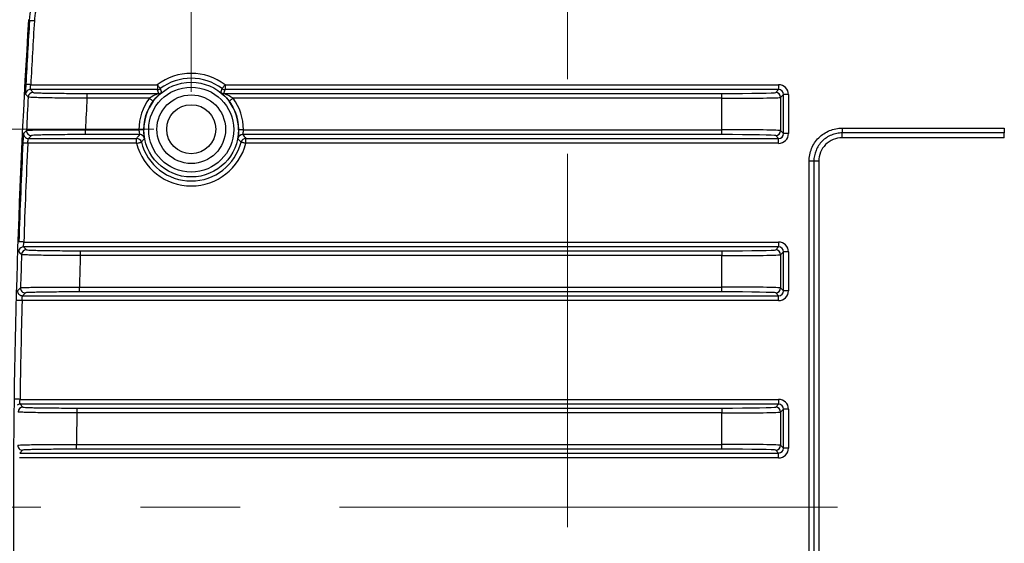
# Model space of a CAD drawing. Header units: millimetres. Extents: x 10 to 272, y 8 to 208.
# Tile 4 of 36: x 53 to 86, y 35 to 53. Entities that reach past the tile are written whole.
import ezdxf

# ---------------------------------------------------------------- set-up
doc = ezdxf.new("R2010")
doc.units = ezdxf.units.MM
doc.linetypes.add('CENTERX2', pattern=[20.32, 12.7, -2.54, 2.54, -2.54])
doc.styles.add('SLDTEXTSTYLE0', font='TXT', dxfattribs={"width": 0.75})
doc.dimstyles.new('SLDDIMSTYLE1', dxfattribs={"dimtxt": 1.905, "dimasz": 3, "dimexe": 0, "dimexo": 0.0625, "dimgap": 0.47625, "dimtad": 0, "dimtih": 1, "dimtoh": 1, "dimdec": 1, "dimlfac": 1.5, "dimrnd": 1e-09, "dimzin": 12, "dimdsep": 46, "dimtxsty": 'SLDTEXTSTYLE0', "dimsah": 1, "dimcen": 0.09, "dimadec": 0, "dimazin": 3, "dimtfac": 1, "dimtdec": 1, "dimtmove": 0, "dimatfit": 0, "dimfxl": 1, "dimfrac": 2, "dimtolj": 1, "dimtzin": 12, "dimarcsym": 0})
doc.dimstyles.new('SLDDIMSTYLE2', dxfattribs={"dimtxt": 1.905, "dimasz": 3, "dimexe": 0, "dimexo": 0.0625, "dimgap": 0.47625, "dimtad": 0, "dimtih": 1, "dimtoh": 1, "dimdec": 1, "dimlfac": 1.5, "dimrnd": 1e-09, "dimzin": 12, "dimdsep": 46, "dimtxsty": 'SLDTEXTSTYLE0', "dimsah": 1, "dimcen": 0.09, "dimadec": 0, "dimazin": 3, "dimtfac": 1, "dimtdec": 1, "dimtofl": 0, "dimtmove": 0, "dimatfit": 3, "dimfxl": 1, "dimfrac": 2, "dimtolj": 1, "dimtzin": 12, "dimarcsym": 0})

# ---------------------------------------------------------------- blocks, each defined once
blk = doc.blocks.new('_D_12')
at = {"color": 7, "linetype": 'Continuous', "lineweight": 18}
for p, q in [((58.39, 50.654), (58.39, 64.1)), ((71.19, 60.538), (71.19, 64.1)), ((49.939, 62.437), (49.358, 62.437)), ((49.358, 62.437), (49.358, 59.413)), ((53.458, 62.437), (54.038, 62.437)), ((54.038, 62.437), (54.038, 59.413)), ((58.39, 60.925), (55.005, 60.925)), ((71.19, 60.925), (58.39, 60.925)), ((49.358, 59.413), (49.939, 59.413)), ((54.038, 59.413), (53.458, 59.413))]:
    blk.add_line(p, q, dxfattribs=at)
for points in [[(58.39, 60.925), (61.39, 60.425), (61.39, 61.425)], [(71.19, 60.925), (68.19, 61.425), (68.19, 60.425)]]:
    blk.add_solid(points, dxfattribs=at)
at = {"color": 7, "linetype": 'Continuous', "lineweight": 18, "char_height": 1.905, "attachment_point": 1, "style": 'SLDTEXTSTYLE0'}
for s, insert in [('19.2', (43.851, 61.869)), ('.76', (49.939, 61.869))]:
    blk.add_mtext(s, dxfattribs=dict(at, insert=insert))
blk = doc.blocks.new('_D_13')
at = {"color": 7, "linetype": 'Continuous', "lineweight": 18}
for p, q in [((57.12, 49.384), (29.789, 49.384)), ((32.964, 49.384), (32.964, 38.903)), ((32.964, 38.516), (32.384, 38.516)), ((32.384, 38.516), (32.384, 35.492)), ((37.891, 38.516), (38.471, 38.516)), ((38.471, 38.516), (38.471, 35.492)), ((32.384, 35.492), (32.964, 35.492)), ((38.471, 35.492), (37.891, 35.492)), ((32.964, 23.689), (32.964, 35.105)), ((57.12, 23.689), (29.789, 23.689))]:
    blk.add_line(p, q, dxfattribs=at)
for points in [[(32.964, 49.384), (32.464, 46.384), (33.464, 46.384)], [(32.964, 23.689), (33.464, 26.689), (32.464, 26.689)]]:
    blk.add_solid(points, dxfattribs=at)
at = {"color": 7, "linetype": 'Continuous', "lineweight": 18, "char_height": 1.905, "attachment_point": 1, "style": 'SLDTEXTSTYLE0'}
for s, insert in [('38.5', (26.877, 37.948)), ('1.52', (32.964, 37.948))]:
    blk.add_mtext(s, dxfattribs=dict(at, insert=insert))
blk = doc.blocks.new('_D_14')
at = {"color": 7, "linetype": 'Continuous', "lineweight": 18}
for p, q in [((57.12, 49.384), (40.326, 49.384)), ((43.501, 49.384), (43.501, 44.729)), ((44.205, 44.342), (43.624, 44.342)), ((43.624, 44.342), (43.624, 41.318)), ((47.724, 44.342), (48.304, 44.342)), ((48.304, 44.342), (48.304, 41.318)), ((43.624, 41.318), (44.205, 41.318)), ((48.304, 41.318), (47.724, 41.318)), ((43.501, 36.52), (43.501, 40.931))]:
    blk.add_line(p, q, dxfattribs=at)
for points in [[(43.501, 49.384), (43.001, 46.384), (44.001, 46.384)], [(43.501, 36.52), (44.001, 39.52), (43.001, 39.52)]]:
    blk.add_solid(points, dxfattribs=at)
at = {"color": 7, "linetype": 'Continuous', "lineweight": 18, "char_height": 1.905, "attachment_point": 1, "style": 'SLDTEXTSTYLE0'}
for s, insert in [('19.3', (38.117, 43.774)), ('.76', (44.205, 43.774))]:
    blk.add_mtext(s, dxfattribs=dict(at, insert=insert))
blk = doc.blocks.new('_D_15')
at = {"color": 7, "linetype": 'Continuous', "lineweight": 18}
for p, q in [((52.341, 35.267), (52.341, 8.424)), ((58.39, 22.419), (58.39, 8.424)), ((40.829, 13.111), (40.249, 13.111)), ((40.249, 13.111), (40.249, 10.087)), ((44.348, 13.111), (44.929, 13.111)), ((44.929, 13.111), (44.929, 10.087)), ((52.341, 11.599), (45.895, 11.599)), ((58.39, 11.599), (64.39, 11.599)), ((40.249, 10.087), (40.829, 10.087)), ((44.929, 10.087), (44.348, 10.087))]:
    blk.add_line(p, q, dxfattribs=at)
for points in [[(52.341, 11.599), (49.341, 12.099), (49.341, 11.099)], [(58.39, 11.599), (61.39, 11.099), (61.39, 12.099)]]:
    blk.add_solid(points, dxfattribs=at)
at = {"color": 7, "linetype": 'Continuous', "lineweight": 18, "char_height": 1.905, "attachment_point": 1, "style": 'SLDTEXTSTYLE0'}
for s, insert in [('9.1', (36.149, 12.543)), ('.36', (40.829, 12.543))]:
    blk.add_mtext(s, dxfattribs=dict(at, insert=insert))

msp = doc.modelspace()

# ---------------------------------------------------------------- linework, layer by layer
at = {"color": 7, "linetype": 'CENTERX2', "lineweight": 18}
msp.add_line((71.19, 35.849), (71.19, 59.268), dxfattribs=at)
at = {"color": 7, "linetype": 'Continuous', "lineweight": 25}
for p, q in [((52.889, 53.077), (52.856, 53.11)), ((52.918, 50.732), (53.011, 50.633)), ((57.238, 50.732), (52.918, 50.732)), ((52.93, 50.898), (57.238, 50.898)), ((54.845, 50.602), (54.845, 50.435)), ((54.845, 50.602), (57.282, 50.602)), ((57.238, 50.898), (57.238, 50.732)), ((59.498, 50.602), (76.44, 50.602)), ((59.542, 50.898), (59.542, 50.732)), ((59.542, 50.898), (78.371, 50.898)), ((78.371, 50.732), (59.542, 50.732)), ((76.44, 50.435), (76.44, 50.602)), ((78.273, 50.633), (78.371, 50.732)), ((78.371, 50.898), (78.371, 50.732)), ((56.966, 50.435), (54.845, 50.435)), ((76.44, 50.435), (59.814, 50.435)), ((76.44, 49.367), (76.44, 50.435)), ((78.538, 50.565), (78.44, 50.467)), ((78.44, 50.467), (78.44, 49.336)), ((78.538, 49.237), (78.538, 50.565)), ((78.705, 50.565), (78.538, 50.565)), ((78.705, 50.565), (78.705, 49.237)), ((54.791, 49.2), (54.791, 49.367)), ((54.791, 49.367), (56.612, 49.367)), ((60.168, 49.367), (76.44, 49.367)), ((76.44, 49.2), (76.44, 49.367)), ((78.44, 49.336), (78.538, 49.237)), ((78.705, 49.237), (78.538, 49.237)), ((80.534, 49.422), (86.047, 49.422)), ((80.534, 49.422), (80.534, 49.258)), ((86.047, 49.258), (80.534, 49.258)), ((80.534, 49.095), (80.534, 49.258)), ((86.047, 49.422), (86.047, 49.258)), ((86.047, 49.095), (86.047, 49.258)), ((56.534, 48.904), (52.83, 48.904)), ((52.954, 49.169), (52.851, 49.071)), ((52.851, 49.071), (56.534, 49.071)), ((56.638, 49.2), (54.791, 49.2)), ((56.534, 48.904), (56.534, 49.071)), ((76.44, 49.2), (60.142, 49.2)), ((60.246, 49.071), (78.371, 49.071)), ((60.246, 48.904), (60.246, 49.071)), ((78.371, 48.904), (60.246, 48.904)), ((78.371, 49.071), (78.273, 49.169)), ((78.371, 48.904), (78.371, 49.071)), ((86.047, 49.095), (80.534, 49.095)), ((79.406, 24.78), (79.406, 48.293)), ((79.569, 48.293), (79.406, 48.293)), ((79.569, 48.293), (79.569, 24.78)), ((79.733, 48.293), (79.569, 48.293)), ((79.733, 48.293), (79.733, 24.78)), ((52.69, 45.379), (52.785, 45.281)), ((78.371, 45.379), (52.69, 45.379)), ((52.695, 45.546), (78.371, 45.546)), ((54.618, 45.249), (54.618, 45.083)), ((54.618, 45.249), (76.44, 45.249)), ((76.44, 45.249), (76.44, 45.083)), ((78.273, 45.281), (78.371, 45.379)), ((78.371, 45.546), (78.371, 45.379)), ((76.44, 45.083), (54.618, 45.083)), ((76.44, 44.015), (76.44, 45.083)), ((78.538, 45.213), (78.44, 45.114)), ((78.44, 45.114), (78.44, 43.983)), ((78.538, 43.885), (78.538, 45.213)), ((78.705, 45.213), (78.538, 45.213)), ((78.705, 45.213), (78.705, 43.885)), ((54.585, 43.848), (54.585, 44.015)), ((54.585, 44.015), (76.44, 44.015)), ((76.44, 43.848), (76.44, 44.015)), ((78.44, 43.983), (78.538, 43.885)), ((78.705, 43.885), (78.538, 43.885)), ((78.371, 43.552), (52.635, 43.552)), ((52.751, 43.817), (52.65, 43.718)), ((52.65, 43.718), (78.371, 43.718)), ((76.44, 43.848), (54.585, 43.848)), ((78.371, 43.718), (78.273, 43.817)), ((78.371, 43.552), (78.371, 43.718)), ((52.568, 40.193), (78.371, 40.193)), ((78.371, 40.193), (78.371, 40.027)), ((52.569, 40.027), (52.666, 39.928)), ((78.371, 40.027), (52.569, 40.027)), ((54.499, 39.897), (54.499, 39.73)), ((54.499, 39.897), (76.44, 39.897)), ((76.44, 39.897), (76.44, 39.73)), ((78.273, 39.928), (78.371, 40.027)), ((78.538, 39.86), (78.44, 39.762)), ((78.538, 38.533), (78.538, 39.86)), ((78.705, 39.86), (78.538, 39.86)), ((78.705, 39.86), (78.705, 38.533)), ((76.44, 39.73), (54.499, 39.73)), ((76.44, 38.662), (76.44, 39.73)), ((78.44, 39.762), (78.44, 38.631)), ((54.488, 38.496), (54.488, 38.662)), ((54.488, 38.662), (76.44, 38.662)), ((76.44, 38.496), (76.44, 38.662)), ((78.44, 38.631), (78.538, 38.533)), ((78.705, 38.533), (78.538, 38.533)), ((78.371, 38.199), (52.548, 38.199)), ((52.655, 38.464), (52.556, 38.366)), ((52.556, 38.366), (78.371, 38.366)), ((76.44, 38.496), (54.488, 38.496)), ((78.371, 38.366), (78.273, 38.464)), ((78.371, 38.199), (78.371, 38.366))]:
    msp.add_line(p, q, dxfattribs=at)
at = {"color": 7, "linetype": 'CENTERX2', "lineweight": 18, "ltscale": 1.333333}
msp.add_line((80.371, 36.52), (40.536, 36.52), dxfattribs=at)
at = {"color": 7, "linetype": 'Continuous', "lineweight": 25, "flags": 128}
for points in [[(53.056, 53.066), (53.024, 53.068), (52.993, 53.07), (52.964, 53.072), (52.939, 53.073), (52.918, 53.075), (52.903, 53.076), (52.893, 53.076), (52.889, 53.077)], [(52.93, 50.898), (52.898, 50.9), (52.867, 50.902), (52.838, 50.903), (52.813, 50.905), (52.792, 50.906), (52.777, 50.906), (52.767, 50.907), (52.763, 50.907)], [(52.845, 50.475), (52.839, 50.481), (52.817, 50.504), (52.751, 50.574)], [(57.338, 50.765), (57.336, 50.768), (57.33, 50.776), (57.32, 50.788), (57.308, 50.805), (57.293, 50.825), (57.276, 50.848), (57.257, 50.873), (57.238, 50.898)], [(59.442, 50.765), (59.444, 50.768), (59.45, 50.776), (59.459, 50.788), (59.472, 50.805), (59.487, 50.825), (59.504, 50.848), (59.523, 50.873), (59.542, 50.898)], [(57.099, 50.335), (57.096, 50.338), (57.088, 50.343), (57.076, 50.353), (57.059, 50.365), (57.039, 50.38), (57.016, 50.397), (56.992, 50.416), (56.966, 50.435)], [(59.814, 50.435), (59.788, 50.416), (59.763, 50.397), (59.74, 50.38), (59.72, 50.365), (59.704, 50.353), (59.691, 50.343), (59.683, 50.338), (59.68, 50.335)], [(52.685, 49.245), (52.691, 49.251), (52.715, 49.274), (52.788, 49.344)], [(56.778, 49.367), (56.775, 49.367), (56.765, 49.367), (56.749, 49.367), (56.728, 49.367), (56.703, 49.367), (56.675, 49.367), (56.644, 49.367), (56.612, 49.367)], [(60.168, 49.367), (60.136, 49.367), (60.105, 49.367), (60.076, 49.367), (60.051, 49.367), (60.031, 49.367), (60.015, 49.367), (60.005, 49.367), (60.001, 49.367)], [(52.83, 48.904), (52.798, 48.905), (52.767, 48.907), (52.738, 48.908), (52.713, 48.909), (52.692, 48.91), (52.677, 48.911), (52.667, 48.912), (52.663, 48.912)], [(56.534, 48.904), (56.565, 48.912), (56.595, 48.919), (56.623, 48.926), (56.647, 48.932), (56.667, 48.937), (56.682, 48.941), (56.692, 48.944), (56.695, 48.945)], [(60.246, 48.904), (60.215, 48.912), (60.185, 48.919), (60.157, 48.926), (60.133, 48.932), (60.113, 48.937), (60.097, 48.941), (60.088, 48.944), (60.084, 48.945)], [(52.695, 45.546), (52.663, 45.547), (52.632, 45.548), (52.603, 45.549), (52.578, 45.55), (52.557, 45.55), (52.542, 45.551), (52.532, 45.551), (52.528, 45.551)], [(52.618, 45.12), (52.613, 45.125), (52.59, 45.149), (52.523, 45.218)], [(52.483, 43.889), (52.489, 43.895), (52.513, 43.919), (52.584, 43.988)], [(52.635, 43.552), (52.603, 43.552), (52.572, 43.553), (52.543, 43.554), (52.518, 43.555), (52.497, 43.555), (52.482, 43.556), (52.472, 43.556), (52.468, 43.556)], [(52.568, 40.193), (52.535, 40.194), (52.505, 40.194), (52.476, 40.195), (52.451, 40.195), (52.43, 40.195), (52.415, 40.196), (52.405, 40.196), (52.401, 40.196)]]:
    msp.add_lwpolyline(points, dxfattribs=at)
at = {"color": 7, "linetype": 'Continuous', "lineweight": 25}
for centre, radius in [((58.39, 49.37), 1.611), ((58.39, 49.37), 1.445), ((58.39, 49.384), 1.167), ((58.39, 49.384), 0.833)]:
    msp.add_circle(centre, radius, dxfattribs=at)
for centre, radius, start, end in [((319.008, 36.537), 266.667, 176.43675, 183.56325), ((319.008, 36.537), 266.632, 176.44354, 176.91049), ((319.008, 36.537), 266.465, 176.44354, 176.91049), ((58.39, 49.37), 1.914, 52.9828, 127.0172), ((58.39, 49.37), 1.747, 52.9828, 127.0172), ((52.918, 50.565), 0.167, 121.8674, 176.9663), ((52.918, 50.565), 0.167, 90.016, 121.8746), ((53.011, 50.466), 0.167, 90.0193, 176.9831), ((57.238, 50.898), 0.167, 270.0076, 307.0099), ((68.077, 54.359), 11.43, 198.502, 199.1898), ((57.282, 50.768), 0.167, 270.0067, 308.3855), ((66.093, 53.956), 9.319, 200.0222, 200.8582), ((50.962, 53.853), 9.024, 339.1276, 339.9909), ((59.498, 50.768), 0.167, 231.6153, 269.9926), ((59.542, 50.898), 0.167, 232.9896, 269.9929), ((48.738, 54.347), 11.392, 340.8086, 341.4987), ((78.273, 50.466), 0.167, 0.0202, 89.9798), ((319.008, 36.537), 266.528, 177.00227, 177.24583), ((319.008, 36.537), 264.528, 176.9883, 177.21991), ((58.39, 49.37), 1.778, 143.2104, 180.0976), ((58.39, 49.37), 1.612, 143.2104, 180.0976), ((58.39, 49.37), 1.612, 359.9024, 36.7896), ((58.39, 49.37), 1.778, 359.9024, 36.7896), ((52.851, 49.237), 0.167, 177.2901, 269.9783), ((52.954, 49.336), 0.167, 177.268, 269.978), ((78.273, 49.336), 0.167, 270.0202, 359.9798), ((319.008, 36.537), 266.632, 177.33983, 178.0625), ((319.008, 36.537), 266.465, 177.33983, 178.0625), ((56.534, 48.904), 0.167, 14.1147, 89.9838), ((58.39, 49.37), 1.914, 194.0981, 345.9019), ((56.638, 49.034), 0.167, 10.882, 89.9846), ((58.39, 49.37), 1.747, 194.0981, 345.9019), ((60.142, 49.034), 0.167, 90.0161, 169.1173), ((60.246, 48.904), 0.167, 90.0157, 165.8862), ((52.69, 45.212), 0.167, 125.4606, 178.1138), ((52.69, 45.213), 0.167, 90.0156, 125.4657), ((52.785, 45.114), 0.167, 90.0197, 178.1348), ((78.273, 45.114), 0.167, 0.0202, 89.9796), ((319.008, 36.537), 266.528, 178.15465, 178.39801), ((319.008, 36.537), 264.528, 178.14867, 178.38009), ((52.65, 43.885), 0.167, 178.4409, 269.9788), ((52.751, 43.983), 0.167, 178.4192, 269.9789), ((78.273, 43.983), 0.167, 270.0204, 359.9798), ((319.008, 36.537), 266.465, 178.49149, 179.21372), ((52.569, 39.86), 0.167, 90.0197, 126.4557), ((52.666, 39.762), 0.167, 90.0204, 179.2856), ((78.273, 39.762), 0.167, 0.02, 89.9799), ((319.008, 36.537), 264.528, 179.30828, 179.53961), ((52.655, 38.631), 0.167, 179.5707, 269.9792), ((78.273, 38.631), 0.167, 270.0203, 359.9798)]:
    msp.add_arc(centre, radius, start, end, dxfattribs=at)
for centre, major_axis, ratio, start_param, end_param in [((76.44, 50.634), (1.833, 0), 0.017455, 4.712389, 6.265732), ((78.371, 50.565), (0.236, 0.236), 0.999695, 5.497939, 7.068431), ((78.371, 50.565), (0.118, 0.118), 0.999087, 5.497939, 7.068431), ((76.44, 50.467), (2, 0), 0.016, 4.712389, 6.265732), ((76.44, 49.335), (2, 0), 0.016, 0.017453, 1.570796), ((78.371, 49.237), (0.118, -0.118), 0.999087, 5.497939, 7.068431), ((78.371, 49.237), (0.236, -0.236), 0.999695, 5.497939, 7.068431), ((76.44, 49.168), (1.833, 0), 0.017455, 0.017453, 1.570796), ((76.44, 45.281), (1.833, 0), 0.017455, 4.712389, 6.265732), ((78.371, 45.212), (0.236, 0.236), 0.999695, 5.497939, 7.068431), ((78.371, 45.212), (0.118, 0.118), 0.999087, 5.497939, 7.068431), ((76.44, 45.115), (2, 0), 0.016, 4.712389, 6.265732), ((76.44, 43.983), (2, 0), 0.016, 0.017453, 1.570796), ((78.371, 43.885), (0.118, -0.118), 0.999087, 5.497939, 7.068431), ((78.371, 43.885), (0.236, -0.236), 0.999695, 5.497939, 7.068431), ((76.44, 43.816), (1.833, 0), 0.017455, 0.017453, 1.570796), ((78.371, 39.86), (0.236, 0.236), 0.999695, 5.497939, 7.068431), ((76.44, 39.929), (1.833, 0), 0.017455, 4.712389, 6.265732), ((78.371, 39.86), (0.118, 0.118), 0.999087, 5.497939, 7.068431), ((76.44, 39.762), (2, 0), 0.016, 4.712389, 6.265732), ((76.44, 38.63), (2, 0), 0.016, 0.017453, 1.570796), ((78.371, 38.533), (0.118, -0.118), 0.999087, 5.497939, 7.068431), ((78.371, 38.533), (0.236, -0.236), 0.999695, 5.497939, 7.068431), ((76.44, 38.464), (1.833, 0), 0.017455, 0.017453, 1.570796)]:
    msp.add_ellipse(centre, major_axis=major_axis, ratio=ratio, start_param=start_param, end_param=end_param, dxfattribs=at)
for points, knots in [([(52.889, 53.077), (52.909, 53.384), (52.979, 53.68), (53.161, 54.105), (53.234, 54.241), (53.402, 54.498), (53.497, 54.618), (53.602, 54.731)], [0, 0, 0, 0, 0.5, 0.5, 0.75, 0.75, 1, 1, 1, 1]), ([(53.521, 54.371), (53.453, 54.276), (53.392, 54.176), (53.283, 53.969), (53.235, 53.861), (53.117, 53.53), (53.07, 53.302), (53.056, 53.066)], [0, 0, 0, 0, 0.25, 0.25, 0.5, 0.5, 1, 1, 1, 1]), ([(52.763, 50.907), (52.762, 50.884), (52.759, 50.824), (52.755, 50.734), (52.752, 50.667), (52.752, 50.648), (52.752, 50.646)], [0, 0, 0, 0, 0.2287464, 0.6017148, 0.9742474, 1, 1, 1, 1]), ([(52.752, 50.646), (52.751, 50.626), (52.75, 50.585), (52.751, 50.578), (52.751, 50.574)], [0, 0, 0, 0, 0.4821281, 1, 1, 1, 1]), ([(52.918, 50.732), (52.916, 50.732), (52.917, 50.751), (52.921, 50.812), (52.925, 50.855), (52.93, 50.898)], [0, 0, 0, 0, 0.5, 0.5, 1, 1, 1, 1]), ([(53.011, 50.633), (53.015, 50.629), (53.067, 50.625), (53.207, 50.619), (53.265, 50.617), (53.399, 50.614), (53.475, 50.612), (53.644, 50.609), (53.738, 50.608), (53.936, 50.606), (54.04, 50.605), (54.261, 50.603), (54.376, 50.603), (54.608, 50.602), (54.725, 50.602), (54.845, 50.602)], [0, 0, 0, 0, 0.25, 0.25, 0.375, 0.375, 0.5, 0.5, 0.625, 0.625, 0.75, 0.75, 0.875, 0.875, 1, 1, 1, 1]), ([(57.282, 50.602), (57.282, 50.601), (57.275, 50.598), (57.255, 50.589), (57.242, 50.584), (57.202, 50.566), (57.173, 50.553), (57.085, 50.508), (57.024, 50.474), (56.966, 50.435)], [0, 0, 0, 0, 0.125, 0.125, 0.25, 0.25, 0.5, 0.5, 1, 1, 1, 1]), ([(57.099, 50.335), (57.158, 50.414), (57.222, 50.484), (57.307, 50.567), (57.333, 50.591), (57.373, 50.626), (57.386, 50.637), (57.385, 50.638)], [0, 0, 0, 0, 0.5, 0.5, 0.75, 0.75, 1, 1, 1, 1]), ([(59.394, 50.638), (59.394, 50.637), (59.407, 50.626), (59.447, 50.591), (59.473, 50.567), (59.558, 50.484), (59.622, 50.414), (59.68, 50.335)], [0, 0, 0, 0, 0.25, 0.25, 0.5, 0.5, 1, 1, 1, 1]), ([(59.814, 50.435), (59.756, 50.474), (59.695, 50.508), (59.607, 50.552), (59.577, 50.566), (59.538, 50.584), (59.525, 50.589), (59.505, 50.598), (59.498, 50.601), (59.498, 50.602)], [0, 0, 0, 0, 0.5, 0.5, 0.75, 0.75, 0.875, 0.875, 1, 1, 1, 1]), ([(54.845, 50.435), (54.714, 50.436), (54.586, 50.436), (54.333, 50.438), (54.208, 50.439), (53.968, 50.442), (53.854, 50.444), (53.638, 50.447), (53.535, 50.449), (53.351, 50.452), (53.268, 50.454), (53.121, 50.458), (53.058, 50.46), (52.906, 50.467), (52.849, 50.471), (52.845, 50.475)], [0, 0, 0, 0, 0.125, 0.125, 0.25, 0.25, 0.375, 0.375, 0.5, 0.5, 0.625, 0.625, 0.75, 0.75, 1, 1, 1, 1]), ([(52.685, 49.245), (52.683, 49.244), (52.68, 49.207), (52.672, 49.084), (52.667, 48.999), (52.663, 48.912)], [0, 0, 0, 0, 0.5, 0.5, 1, 1, 1, 1]), ([(52.788, 49.344), (52.79, 49.346), (52.805, 49.348), (52.86, 49.352), (52.899, 49.353), (53.002, 49.357), (53.064, 49.358), (53.21, 49.361), (53.295, 49.362), (53.479, 49.365), (53.579, 49.366), (53.796, 49.367), (53.912, 49.367), (54.27, 49.368), (54.53, 49.368), (54.791, 49.367)], [0, 0, 0, 0, 0.125, 0.125, 0.25, 0.25, 0.375, 0.375, 0.5, 0.5, 0.625, 0.625, 0.75, 0.75, 1, 1, 1, 1]), ([(56.612, 49.367), (56.612, 49.323), (56.619, 49.281), (56.633, 49.22), (56.639, 49.201), (56.638, 49.2)], [0, 0, 0, 0, 0.5, 0.5, 1, 1, 1, 1]), ([(56.802, 49.065), (56.803, 49.067), (56.798, 49.097), (56.785, 49.205), (56.778, 49.284), (56.778, 49.367)], [0, 0, 0, 0, 0.5, 0.5, 1, 1, 1, 1]), ([(60.001, 49.367), (60.001, 49.346), (60, 49.29), (59.994, 49.204), (59.989, 49.157), (59.986, 49.134)], [0, 0, 0, 0, 0.235336, 0.615336, 1, 1, 1, 1]), ([(60.142, 49.2), (60.141, 49.201), (60.147, 49.22), (60.161, 49.281), (60.168, 49.323), (60.168, 49.367)], [0, 0, 0, 0, 0.5, 0.5, 1, 1, 1, 1]), ([(79.406, 48.293), (79.406, 48.442), (79.436, 48.59), (79.548, 48.862), (79.633, 48.988), (79.789, 49.144), (79.847, 49.191), (79.969, 49.273), (80.034, 49.308), (80.171, 49.364), (80.242, 49.386), (80.387, 49.415), (80.46, 49.422), (80.534, 49.422)], [0, 0, 0, 0, 0.25, 0.25, 0.5, 0.5, 0.625, 0.625, 0.75, 0.75, 0.875, 0.875, 1, 1, 1, 1]), ([(80.534, 49.258), (80.471, 49.258), (80.408, 49.252), (80.285, 49.228), (80.223, 49.209), (80.107, 49.161), (80.051, 49.131), (79.946, 49.061), (79.897, 49.021), (79.763, 48.887), (79.691, 48.78), (79.595, 48.547), (79.569, 48.421), (79.569, 48.293)], [0, 0, 0, 0, 0.125, 0.125, 0.25, 0.25, 0.375, 0.375, 0.5, 0.5, 0.75, 0.75, 1, 1, 1, 1]), ([(52.83, 48.904), (52.834, 48.947), (52.838, 48.99), (52.846, 49.051), (52.85, 49.07), (52.851, 49.071)], [0, 0, 0, 0, 0.5, 0.5, 1, 1, 1, 1]), ([(54.791, 49.2), (54.551, 49.2), (54.313, 49.2), (53.985, 49.197), (53.879, 49.196), (53.68, 49.194), (53.588, 49.193), (53.419, 49.19), (53.342, 49.188), (53.208, 49.185), (53.151, 49.183), (53.057, 49.179), (53.02, 49.177), (52.97, 49.173), (52.957, 49.171), (52.954, 49.169)], [0, 0, 0, 0, 0.25, 0.25, 0.375, 0.375, 0.5, 0.5, 0.625, 0.625, 0.75, 0.75, 0.875, 0.875, 1, 1, 1, 1]), ([(56.534, 49.071), (56.554, 49.096), (56.574, 49.122), (56.595, 49.148), (56.609, 49.165), (56.623, 49.183), (56.638, 49.2)], [0, 0, 0, 0, 0.00665027, 0.00665027, 0.00665027, 0.01116152, 0.01116152, 0.01116152, 0.01116152]), ([(56.802, 49.065), (56.787, 49.049), (56.772, 49.033), (56.758, 49.017), (56.737, 48.993), (56.716, 48.969), (56.695, 48.945)], [0, 0, 0, 0, 0.00451117, 0.00451117, 0.00451117, 0.01116133, 0.01116133, 0.01116133, 0.01116133]), ([(59.986, 49.134), (59.986, 49.134), (59.983, 49.108), (59.978, 49.078), (59.978, 49.07), (59.978, 49.065)], [0, 0, 0, 0, 0.004691, 0.497373, 1, 1, 1, 1]), ([(60.084, 48.945), (60.069, 48.962), (60.054, 48.98), (60.038, 48.998), (60.023, 49.015), (60.008, 49.032), (59.993, 49.049), (59.988, 49.054), (59.983, 49.06), (59.978, 49.065)], [0, 0, 0, 0, 0.00491721, 0.00491721, 0.00491721, 0.00961155, 0.00961155, 0.00961155, 0.01116133, 0.01116133, 0.01116133, 0.01116133]), ([(60.142, 49.2), (60.159, 49.18), (60.176, 49.159), (60.193, 49.138), (60.195, 49.135), (60.198, 49.131), (60.201, 49.128), (60.216, 49.109), (60.231, 49.09), (60.246, 49.071)], [0, 0, 0, 0, 0.00535261, 0.00535261, 0.00535261, 0.00624423, 0.00624423, 0.00624423, 0.01116152, 0.01116152, 0.01116152, 0.01116152]), ([(80.534, 49.095), (80.429, 49.095), (80.324, 49.074), (80.13, 48.994), (80.042, 48.935), (79.893, 48.785), (79.834, 48.697), (79.754, 48.503), (79.733, 48.399), (79.733, 48.293)], [0, 0, 0, 0, 0.25, 0.25, 0.5, 0.5, 0.75, 0.75, 1, 1, 1, 1]), ([(52.69, 45.379), (52.688, 45.38), (52.688, 45.398), (52.69, 45.46), (52.692, 45.502), (52.695, 45.546)], [0, 0, 0, 0, 0.5, 0.5, 1, 1, 1, 1]), ([(52.785, 45.281), (52.789, 45.277), (52.84, 45.272), (52.98, 45.267), (53.038, 45.265), (53.173, 45.262), (53.249, 45.26), (53.417, 45.257), (53.511, 45.256), (53.709, 45.253), (53.814, 45.253), (54.034, 45.251), (54.149, 45.25), (54.38, 45.25), (54.498, 45.249), (54.618, 45.249)], [0, 0, 0, 0, 0.25, 0.25, 0.375, 0.375, 0.5, 0.5, 0.625, 0.625, 0.75, 0.75, 0.875, 0.875, 1, 1, 1, 1]), ([(54.618, 45.083), (54.487, 45.083), (54.359, 45.084), (54.106, 45.085), (53.981, 45.086), (53.741, 45.088), (53.627, 45.089), (53.411, 45.092), (53.309, 45.094), (53.124, 45.097), (53.042, 45.099), (52.895, 45.103), (52.832, 45.105), (52.679, 45.111), (52.623, 45.115), (52.618, 45.12)], [0, 0, 0, 0, 0.125, 0.125, 0.25, 0.25, 0.375, 0.375, 0.5, 0.5, 0.625, 0.625, 0.75, 0.75, 1, 1, 1, 1]), ([(52.584, 43.988), (52.587, 43.99), (52.602, 43.992), (52.656, 43.996), (52.695, 43.998), (52.798, 44.001), (52.86, 44.003), (53.006, 44.006), (53.09, 44.008), (53.274, 44.01), (53.374, 44.011), (53.591, 44.013), (53.707, 44.014), (54.064, 44.015), (54.324, 44.015), (54.585, 44.015)], [0, 0, 0, 0, 0.125, 0.125, 0.25, 0.25, 0.375, 0.375, 0.5, 0.5, 0.625, 0.625, 0.75, 0.75, 1, 1, 1, 1]), ([(52.635, 43.552), (52.637, 43.595), (52.64, 43.638), (52.646, 43.699), (52.648, 43.717), (52.65, 43.718)], [0, 0, 0, 0, 0.5, 0.5, 1, 1, 1, 1]), ([(54.585, 43.848), (54.346, 43.848), (54.108, 43.847), (53.78, 43.845), (53.674, 43.844), (53.475, 43.842), (53.384, 43.84), (53.215, 43.837), (53.137, 43.836), (53.004, 43.832), (52.947, 43.831), (52.853, 43.827), (52.816, 43.825), (52.767, 43.821), (52.753, 43.819), (52.751, 43.817)], [0, 0, 0, 0, 0.25, 0.25, 0.375, 0.375, 0.5, 0.5, 0.625, 0.625, 0.75, 0.75, 0.875, 0.875, 1, 1, 1, 1]), ([(52.569, 40.027), (52.567, 40.028), (52.566, 40.046), (52.566, 40.107), (52.566, 40.15), (52.568, 40.193)], [0, 0, 0, 0, 0.5, 0.5, 1, 1, 1, 1]), ([(52.666, 39.928), (52.67, 39.924), (52.722, 39.92), (52.862, 39.914), (52.92, 39.913), (53.054, 39.909), (53.13, 39.908), (53.299, 39.905), (53.393, 39.903), (53.59, 39.901), (53.695, 39.9), (53.915, 39.899), (54.03, 39.898), (54.262, 39.897), (54.379, 39.897), (54.499, 39.897)], [0, 0, 0, 0, 0.25, 0.25, 0.375, 0.375, 0.5, 0.5, 0.625, 0.625, 0.75, 0.75, 0.875, 0.875, 1, 1, 1, 1]), ([(54.499, 39.73), (54.368, 39.73), (54.24, 39.731), (53.987, 39.732), (53.862, 39.733), (53.622, 39.734), (53.508, 39.735), (53.292, 39.738), (53.19, 39.739), (53.006, 39.742), (52.923, 39.744), (52.776, 39.748), (52.713, 39.75), (52.561, 39.755), (52.504, 39.76), (52.5, 39.764)], [0, 0, 0, 0, 0.125, 0.125, 0.25, 0.25, 0.375, 0.375, 0.5, 0.5, 0.625, 0.625, 0.75, 0.75, 1, 1, 1, 1]), ([(52.488, 38.632), (52.491, 38.634), (52.505, 38.636), (52.56, 38.64), (52.599, 38.642), (52.702, 38.646), (52.764, 38.648), (52.909, 38.651), (52.994, 38.653), (53.178, 38.655), (53.278, 38.657), (53.494, 38.659), (53.61, 38.66), (53.967, 38.662), (54.227, 38.663), (54.488, 38.662)], [0, 0, 0, 0, 0.125, 0.125, 0.25, 0.25, 0.375, 0.375, 0.5, 0.5, 0.625, 0.625, 0.75, 0.75, 1, 1, 1, 1]), ([(54.488, 38.496), (54.249, 38.496), (54.011, 38.495), (53.683, 38.493), (53.577, 38.492), (53.379, 38.489), (53.287, 38.488), (53.118, 38.485), (53.041, 38.483), (52.907, 38.48), (52.85, 38.478), (52.757, 38.474), (52.72, 38.472), (52.671, 38.468), (52.657, 38.466), (52.655, 38.464)], [0, 0, 0, 0, 0.25, 0.25, 0.375, 0.375, 0.5, 0.5, 0.625, 0.625, 0.75, 0.75, 0.875, 0.875, 1, 1, 1, 1])]:
    msp.add_open_spline(points, degree=3, knots=knots, dxfattribs=at)

# ---------------------------------------------------------------- dimensions: what is measured, and where the dimension line sits
at = {"color": 7, "linetype": 'Continuous', "lineweight": 18}
for base, p1, p2, dimstyle, picture, middle in [((71.19, 60.925), (58.39, 49.384), (71.19, 59.268), 'SLDDIMSTYLE2', '_D_12', (49.235, 60.925)), ((52.341, 11.599), (58.39, 23.689), (52.341, 36.537), 'SLDDIMSTYLE1', '_D_15', (40.829, 11.599))]:
    dim = msp.add_linear_dim(base=base, p1=p1, p2=p2, dimstyle=dimstyle, dxfattribs=at)
    dim.commit()
    dim.dimension.update_dxf_attribs({"geometry": picture, "text_midpoint": middle, "dimtype": 160})
for base, p2, picture, middle in [((32.964, 23.689), (58.39, 23.689), '_D_13', (32.964, 37.004)), ((43.501, 36.52), (40.536, 36.52), '_D_14', (43.501, 42.83))]:
    dim = msp.add_linear_dim(base=base, p1=(58.39, 49.384), p2=p2, angle=90, dimstyle='SLDDIMSTYLE2', dxfattribs=at)
    dim.commit()
    dim.dimension.update_dxf_attribs({"geometry": picture, "text_midpoint": middle, "dimtype": 160})

doc.saveas('drawing.dxf')
